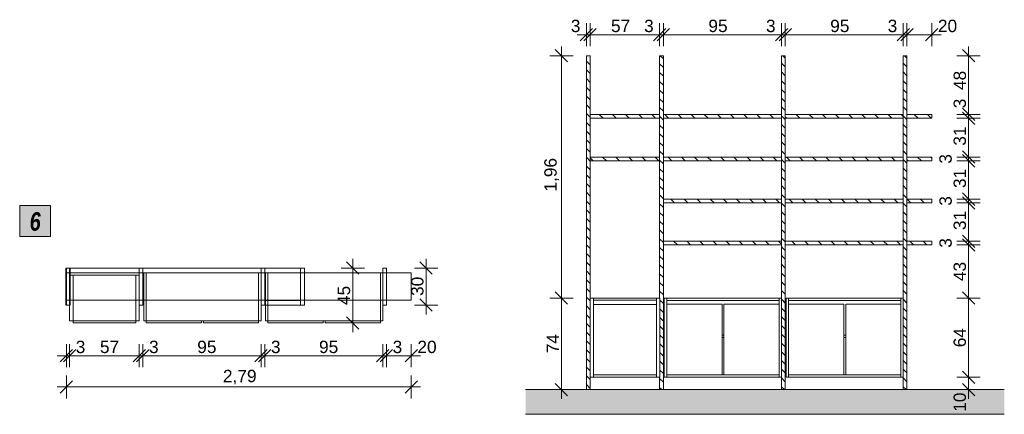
# Model space of a CAD drawing. Header units: millimetres. Extents: x -13141641 to -13133685, y -51930 to -48739.
import ezdxf

# ---------------------------------------------------------------- set-up
doc = ezdxf.new("R2010")
doc.units = ezdxf.units.MM
doc.header["$MEASUREMENT"] = 0
for name, color, linetype in [('0._RDC (91)_1_0', 7, 'Continuous'), ('0._RDC (91)_1_AAG constr dalles', 7, 'Continuous'), ('0._RDC (91)_1_AAG PRO VRD EP', 7, 'Continuous'), ('0._RDC (91)_1_BQN 2 COTATIONS PC', 7, 'Continuous'), ('FACADE  Meuble 6_ (1)_4_0', 7, 'Continuous'), ('FACADE  Meuble 6_ (1)_4_AAG constr dalles', 7, 'Continuous'), ('FACADE  Meuble 6_ (1)_4_BQN 2 COTATIONS PC', 7, 'Continuous')]:
    doc.layers.add(name, color=color, linetype=linetype)
doc.styles.add('STYLE_GENERE_1', font='txt')
doc.styles.add('STYLE_GENERE_2', font='txt', dxfattribs={"width": 0.8})

msp = doc.modelspace()

# ---------------------------------------------------------------- hatches: boundary and pattern name
at = {"layer": '0._RDC (91)_1_0', "linetype": 'Continuous', "lineweight": 20, "true_color": 0xff9122}
msp.add_hatch(color=30, dxfattribs=at).paths.add_polyline_path([(-13141641.1, -50241.9), (-13141641.1, -50491.9), (-13141391.1, -50491.9), (-13141391.1, -50241.9)])
at = {"layer": 'FACADE  Meuble 6_ (1)_4_0', "linetype": 'Continuous', "lineweight": 5}
h = msp.add_hatch(dxfattribs=at)
h.set_pattern_fill('Brique_1_0004', color=1, style=0, pattern_type=2)
h.set_pattern_definition([(135, (-13035905.564, -51730.4), (35.35534, 35.35534), [])])
h.paths.add_polyline_path([(-13137031.7, -51730.4), (-13137031.7, -49030.4), (-13137061.7, -49030.4), (-13137061.7, -51730.4)])
h = msp.add_hatch(dxfattribs=at)
h.set_pattern_fill('Brique_1_0004', color=1, style=0, pattern_type=2)
h.set_pattern_definition([(135, (-13035900.924, -51730.4), (35.35534, 35.35534), [])])
h.paths.add_polyline_path([(-13136469.6, -51630.4), (-13136469.6, -51730.4), (-13136439.6, -51730.4), (-13136439.6, -49030.4), (-13136469.6, -49030.4), (-13136469.6, -50990.4), (-13136468.1, -50990.4), (-13136468.1, -51630.4)])
h = msp.add_hatch(dxfattribs=at)
h.set_pattern_fill('Brique_1_0004', color=1, style=0, pattern_type=2)
h.set_pattern_definition([(135, (-13035900.924, -51730.4), (35.35534, 35.35534), [])])
h.paths.add_polyline_path([(-13135454.6, -51730.4), (-13135454.6, -49030.4), (-13135484.6, -49030.4), (-13135484.6, -51730.4)])
h = msp.add_hatch(dxfattribs=at)
h.set_pattern_fill('Brique_1_0004', color=1, style=0, pattern_type=2)
h.set_pattern_definition([(135, (-13034917.423, -51730.4), (35.35534, 35.35534), [])])
h.paths.add_polyline_path([(-13134471.1, -51730.4), (-13134471.1, -49030.4), (-13134501.1, -49030.4), (-13134501.1, -51730.4)])
h = msp.add_hatch(dxfattribs=at)
h.set_pattern_fill('Brique_1_0004', color=1, style=0, pattern_type=2)
h.set_pattern_definition([(135, (-13035900.924, -51730.4), (35.35534, 35.35534), [])])
h.paths.add_polyline_path([(-13136469.6, -51630.4), (-13136469.6, -51730.4), (-13136439.6, -51730.4), (-13136439.6, -51030.7), (-13136468.1, -50990.4), (-13136468.1, -51630.4)])
h = msp.add_hatch(dxfattribs=at)
h.set_pattern_fill('Brique_1_0004', color=1, style=0, pattern_type=2)
h.set_pattern_definition([(135, (-13035900.924, -51730.4), (35.35534, 35.35534), [])])
h.paths.add_polyline_path([(-13135454.6, -51032.8), (-13135484.6, -50990.4), (-13135484.6, -51730.4), (-13135454.6, -51730.4)])
h = msp.add_hatch(dxfattribs=at)
h.set_pattern_fill('Brique_1_0004', color=1, style=0, pattern_type=2)
h.set_pattern_definition([(135, (-13034917.423, -51730.4), (35.35534, 35.35534), [])])
h.paths.add_polyline_path([(-13134471.1, -51032.8), (-13134501.1, -50990.4), (-13134501.1, -51730.4), (-13134471.1, -51730.4)])
at = {"layer": 'FACADE  Meuble 6_ (1)_4_0', "linetype": 'Continuous', "lineweight": 18, "true_color": 0xb3b3b3}
msp.add_hatch(color=253, dxfattribs=at).paths.add_polyline_path([(-13137552.5, -51930.4), (-13133684.5, -51930.4), (-13133684.5, -51730.4), (-13137552.5, -51730.4)])

# ---------------------------------------------------------------- linework, layer by layer
at = {"layer": '0._RDC (91)_1_0', "color": 253, "linetype": 'Continuous', "lineweight": 18, "true_color": 0xb3b3b3}
for p, q in [((-13141238.1, -50747.2), (-13141268.1, -50747.2)), ((-13141268.1, -50747.2), (-13141268.1, -50787.2)), ((-13141238.1, -50787.2), (-13141238.1, -50747.2)), ((-13140645.9, -50747.2), (-13140675.9, -50747.2)), ((-13140675.9, -50747.2), (-13140675.9, -50787.2)), ((-13140645.9, -50787.2), (-13140645.9, -50747.2)), ((-13139660.9, -50747.2), (-13139690.9, -50747.2)), ((-13139690.9, -50747.2), (-13139690.9, -50787.2)), ((-13139660.9, -50787.2), (-13139660.9, -50747.2)), ((-13138677.4, -50747.2), (-13138707.4, -50747.2)), ((-13138707.4, -50747.2), (-13138707.4, -50787.2)), ((-13138677.4, -50787.2), (-13138677.4, -50747.2)), ((-13141268.1, -50787.2), (-13141238.1, -50787.2)), ((-13140675.9, -50787.2), (-13140645.9, -50787.2)), ((-13139690.9, -50787.2), (-13139660.9, -50787.2)), ((-13138707.4, -50787.2), (-13138677.4, -50787.2)), ((-13141268.1, -51007.2), (-13141268.1, -51047.2)), ((-13141238.1, -51007.2), (-13141268.1, -51007.2)), ((-13141268.1, -51047.2), (-13141238.1, -51047.2)), ((-13141238.1, -51047.2), (-13141238.1, -51007.2)), ((-13140675.9, -51007.2), (-13140675.9, -51047.2)), ((-13140645.9, -51007.2), (-13140675.9, -51007.2)), ((-13140675.9, -51047.2), (-13140645.9, -51047.2)), ((-13140645.9, -51047.2), (-13140645.9, -51007.2)), ((-13139690.9, -51007.2), (-13139690.9, -51047.2)), ((-13139660.9, -51007.2), (-13139690.9, -51007.2)), ((-13139690.9, -51047.2), (-13139660.9, -51047.2)), ((-13139660.9, -51047.2), (-13139660.9, -51007.2)), ((-13138707.4, -51007.2), (-13138707.4, -51047.2)), ((-13138677.4, -51007.2), (-13138707.4, -51007.2)), ((-13138707.4, -51047.2), (-13138677.4, -51047.2)), ((-13138677.4, -51047.2), (-13138677.4, -51007.2))]:
    msp.add_line(p, q, dxfattribs=at)
at = {"layer": '0._RDC (91)_1_0', "color": 250, "linetype": 'Continuous', "lineweight": 0, "true_color": 0x191919}
for p, q in [((-13141263.5, -50747.2), (-13141263.5, -50787.2)), ((-13141263.5, -50747.2), (-13141233.5, -50747.2)), ((-13141233.5, -50787.2), (-13141233.5, -50747.2)), ((-13141233.5, -50747.2), (-13140675.9, -50747.2)), ((-13140675.9, -50747.2), (-13140675.9, -50787.2)), ((-13140675.9, -50747.2), (-13140645.9, -50747.2)), ((-13140645.9, -50787.2), (-13140645.9, -50747.2)), ((-13140645.9, -50747.2), (-13139690.9, -50747.2)), ((-13139690.9, -50747.2), (-13139690.9, -50787.2)), ((-13139690.9, -50747.2), (-13139660.9, -50747.2)), ((-13139660.9, -50787.2), (-13139660.9, -50747.2)), ((-13139660.9, -50747.2), (-13139370.9, -50747.2)), ((-13139370.9, -50747.2), (-13139370.9, -50787.2)), ((-13139370.9, -50747.2), (-13139340.9, -50747.2)), ((-13139340.9, -50787.2), (-13139340.9, -50747.2)), ((-13141263.5, -50787.2), (-13141263.5, -51007.2)), ((-13141233.5, -50787.2), (-13141263.5, -50787.2)), ((-13141233.5, -51047.2), (-13141233.5, -50787.2)), ((-13140675.9, -50787.2), (-13140675.9, -51007.2)), ((-13140645.9, -50787.2), (-13140675.9, -50787.2)), ((-13140645.9, -51007.2), (-13140645.9, -50787.2)), ((-13139690.9, -50787.2), (-13139690.9, -51007.2)), ((-13139660.9, -50787.2), (-13139690.9, -50787.2)), ((-13139660.9, -51007.2), (-13139660.9, -50787.2)), ((-13139370.9, -50787.2), (-13139370.9, -51007.2)), ((-13139340.9, -50787.2), (-13139370.9, -50787.2)), ((-13139340.9, -51007.2), (-13139340.9, -50787.2)), ((-13141263.5, -51007.2), (-13141233.5, -51007.2)), ((-13141263.5, -51007.2), (-13141263.5, -51047.2)), ((-13141263.5, -51047.2), (-13141233.5, -51047.2)), ((-13141238.1, -51173.5), (-13141238.1, -51047.2)), ((-13141233.5, -51007.2), (-13140675.9, -51007.2)), ((-13141210.2, -51173.5), (-13141210.2, -51041.8)), ((-13140702.3, -51041.8), (-13140702.3, -51173.5)), ((-13140675.9, -51007.2), (-13140645.9, -51007.2)), ((-13140675.9, -51047.2), (-13140645.9, -51047.2)), ((-13140674.4, -51047.2), (-13140674.4, -51173.5)), ((-13140645.9, -51047.2), (-13140645.9, -51007.2)), ((-13140645.9, -51007.2), (-13139690.9, -51007.2)), ((-13140638.5, -51173.5), (-13140638.5, -51007.2)), ((-13140619.3, -51007.2), (-13140619.3, -51173.5)), ((-13139710.1, -51173.5), (-13139710.1, -51007.2)), ((-13139690.9, -51007.2), (-13139660.9, -51007.2)), ((-13139690.9, -51007.2), (-13139690.9, -51047.2)), ((-13139690.9, -51047.2), (-13139660.9, -51047.2)), ((-13139690.9, -51047.2), (-13139690.9, -51173.5)), ((-13139660.9, -51047.2), (-13139660.9, -51007.2)), ((-13139660.9, -51007.2), (-13139370.9, -51007.2)), ((-13139660.9, -51009), (-13139370.9, -51009)), ((-13139660.9, -51047.2), (-13139370.9, -51047.2)), ((-13139370.9, -51007.2), (-13139340.9, -51007.2)), ((-13139370.9, -51007.2), (-13139370.9, -51047.2)), ((-13139370.9, -51047.2), (-13139340.9, -51047.2)), ((-13139340.9, -51047.2), (-13139340.9, -51007.2)), ((-13141210.2, -51173.5), (-13141238.1, -51173.5)), ((-13141210.2, -51173.5), (-13141210.2, -51191.2)), ((-13141093.2, -51173.5), (-13141210.2, -51173.5)), ((-13141210.2, -51191.2), (-13141093.2, -51191.2)), ((-13140702.3, -51173.5), (-13140813.4, -51173.5)), ((-13140813.4, -51191.2), (-13140702.3, -51191.2)), ((-13140702.3, -51191.2), (-13140702.3, -51173.5)), ((-13140674.4, -51173.5), (-13140702.3, -51173.5)), ((-13140619.3, -51173.5), (-13140638.5, -51173.5)), ((-13139710.1, -51173.5), (-13140619.3, -51173.5)), ((-13140618.1, -51173.5), (-13140618.1, -51191.2)), ((-13140618.1, -51191.2), (-13140172, -51191.2)), ((-13140172, -51191.2), (-13140172, -51173.5)), ((-13140156.2, -51173.5), (-13140156.2, -51191.2)), ((-13140156.2, -51191.2), (-13139710.1, -51191.2)), ((-13139710.1, -51191.2), (-13139710.1, -51173.5)), ((-13139690.9, -51173.5), (-13139710.1, -51173.5))]:
    msp.add_line(p, q, dxfattribs=at)
at = {"layer": '0._RDC (91)_1_0', "color": 7, "linetype": 'Continuous', "lineweight": 20, "flags": 128}
msp.add_lwpolyline([(-13141641.1, -50241.9), (-13141391.1, -50241.9), (-13141391.1, -50491.9), (-13141641.1, -50491.9)], close=True, dxfattribs=at)
at = {"layer": '0._RDC (91)_1_0', "color": 250, "linetype": 'Continuous', "lineweight": 0, "true_color": 0x191919, "flags": 128}
for points in [[(-13141268.1, -50747.2), (-13141238.1, -50747.2)], [(-13141268.1, -51047.2), (-13141268.1, -51007.2), (-13141268.1, -50787.2), (-13141268.1, -50747.2)], [(-13141238.1, -50747.2), (-13141238.1, -50787.2), (-13141238.1, -51007.2), (-13141238.1, -51047.2)], [(-13140675.9, -50747.2), (-13140645.9, -50747.2)], [(-13140675.9, -51047.2), (-13140675.9, -51007.2), (-13140675.9, -50787.2), (-13140675.9, -50747.2)], [(-13140645.9, -50747.2), (-13140645.9, -50787.2), (-13140645.9, -51007.2), (-13140645.9, -51047.2)], [(-13139690.9, -50747.2), (-13139660.9, -50747.2)], [(-13139690.9, -51047.2), (-13139690.9, -51007.2), (-13139690.9, -50787.2), (-13139690.9, -50747.2)], [(-13139660.9, -50747.2), (-13139660.9, -50787.2), (-13139660.9, -51007.2), (-13139660.9, -51047.2)], [(-13138707.4, -50747.2), (-13138677.4, -50747.2)], [(-13138707.4, -51047.2), (-13138707.4, -51007.2), (-13138707.4, -50787.2), (-13138707.4, -50747.2)], [(-13138677.4, -50747.2), (-13138677.4, -50787.2), (-13138677.4, -51007.2), (-13138677.4, -51047.2)], [(-13141268.1, -50787.2), (-13141268.1, -51007.2)], [(-13141268.1, -50787.2), (-13141238.1, -50787.2)], [(-13141238.1, -51007.2), (-13141238.1, -50787.2)], [(-13140674.4, -50804.2), (-13140702.3, -50804.2), (-13141210.2, -50804.2), (-13141238.1, -50804.2)], [(-13141238.1, -50804.2), (-13141238.1, -51173.5)], [(-13141210.2, -50804.2), (-13141210.2, -51173.5)], [(-13140702.3, -51173.5), (-13140702.3, -50804.2)], [(-13140675.9, -50787.2), (-13140675.9, -51007.2)], [(-13140675.9, -50787.2), (-13140645.9, -50787.2)], [(-13140674.4, -50804.2), (-13140674.4, -51173.5)], [(-13140645.9, -51007.2), (-13140645.9, -50787.2)], [(-13139690.9, -50787.2), (-13139710.1, -50787.2), (-13140619.3, -50787.2), (-13140638.5, -50787.2)], [(-13140638.5, -51173.5), (-13140638.5, -50787.2)], [(-13140619.3, -50787.2), (-13140619.3, -51173.5)], [(-13139710.1, -50787.2), (-13139710.1, -51173.5)], [(-13139690.9, -50787.2), (-13139690.9, -51007.2)], [(-13139690.9, -50787.2), (-13139660.9, -50787.2)], [(-13139690.9, -51173.5), (-13139690.9, -50787.2)], [(-13139660.9, -51007.2), (-13139660.9, -50787.2)], [(-13138707.4, -50787.2), (-13138726.6, -50787.2), (-13139635.8, -50787.2), (-13139655, -50787.2)], [(-13139655, -51173.5), (-13139655, -50787.2)], [(-13139635.8, -50787.2), (-13139635.8, -51173.5)], [(-13138726.6, -50787.2), (-13138726.6, -51173.5)], [(-13138707.4, -50787.2), (-13138707.4, -51007.2)], [(-13138707.4, -50787.2), (-13138677.4, -50787.2)], [(-13138707.4, -51173.5), (-13138707.4, -50787.2)], [(-13138677.4, -51007.2), (-13138677.4, -50787.2)], [(-13141238.1, -51007.2), (-13141268.1, -51007.2)], [(-13141268.1, -51047.2), (-13141238.1, -51047.2)], [(-13140645.9, -51007.2), (-13140675.9, -51007.2)], [(-13140675.9, -51047.2), (-13140645.9, -51047.2)], [(-13139660.9, -51007.2), (-13139690.9, -51007.2)], [(-13139690.9, -51047.2), (-13139660.9, -51047.2)], [(-13138677.4, -51007.2), (-13138707.4, -51007.2)], [(-13138707.4, -51047.2), (-13138677.4, -51047.2)], [(-13141238.1, -51173.5), (-13141210.2, -51173.5), (-13140702.3, -51173.5), (-13140674.4, -51173.5)], [(-13140702.3, -51173.5), (-13141210.2, -51173.5)], [(-13141210.2, -51173.5), (-13141210.2, -51191.2)], [(-13141210.2, -51191.2), (-13140702.3, -51191.2)], [(-13140702.3, -51191.2), (-13140702.3, -51173.5)], [(-13140638.5, -51173.5), (-13140619.3, -51173.5), (-13139710.1, -51173.5), (-13139690.9, -51173.5)], [(-13140172, -51173.5), (-13140618.1, -51173.5)], [(-13140618.1, -51173.5), (-13140618.1, -51191.2)], [(-13140618.1, -51191.2), (-13140172, -51191.2)], [(-13140172, -51191.2), (-13140172, -51173.5)], [(-13139710.1, -51173.5), (-13140156.2, -51173.5)], [(-13140156.2, -51173.5), (-13140156.2, -51191.2)], [(-13140156.2, -51191.2), (-13139710.1, -51191.2)], [(-13139710.1, -51191.2), (-13139710.1, -51173.5)], [(-13139655, -51173.5), (-13139635.8, -51173.5), (-13138726.6, -51173.5), (-13138707.4, -51173.5)], [(-13139188.5, -51173.5), (-13139634.6, -51173.5)], [(-13139634.6, -51173.5), (-13139634.6, -51191.2)], [(-13139634.6, -51191.2), (-13139188.5, -51191.2)], [(-13139188.5, -51191.2), (-13139188.5, -51173.5)], [(-13138726.6, -51173.5), (-13139172.7, -51173.5)], [(-13139172.7, -51173.5), (-13139172.7, -51191.2)], [(-13139172.7, -51191.2), (-13138726.6, -51191.2)], [(-13138726.6, -51191.2), (-13138726.6, -51173.5)]]:
    msp.add_lwpolyline(points, dxfattribs=at)
at = {"layer": '0._RDC (91)_1_AAG constr dalles', "color": 250, "linetype": 'Continuous', "lineweight": 0, "true_color": 0x191919, "flags": 128}
for points in [[(-13138477.4, -50787.2), (-13141268.1, -50787.2), (-13141268.1, -51007.2), (-13138477.4, -51007.2)], [(-13138477.4, -50787.2), (-13141268.1, -50787.2), (-13141268.1, -51007.2), (-13138477.4, -51007.2)], [(-13138477.4, -50787.2), (-13140675.9, -50787.2), (-13140675.9, -51007.2), (-13138477.4, -51007.2)], [(-13138477.4, -50787.2), (-13140675.9, -50787.2), (-13140675.9, -51007.2), (-13138477.4, -51007.2)]]:
    msp.add_lwpolyline(points, close=True, dxfattribs=at)
at = {"layer": '0._RDC (91)_1_BQN 2 COTATIONS PC', "color": 250, "linetype": 'Continuous', "lineweight": 0, "true_color": 0x191919}
for p, q in [((-13138949.5, -50672.2), (-13138949.5, -50747.2)), ((-13138356.9, -50672.2), (-13138356.9, -50747.2)), ((-13139043.3, -50747.2), (-13138855.8, -50747.2)), ((-13138899.5, -50797.2), (-13138999.5, -50697.2)), ((-13138949.5, -50747.2), (-13138949.5, -51191.2)), ((-13138450.6, -50747.2), (-13138263.1, -50747.2)), ((-13138306.9, -50797.2), (-13138406.9, -50697.2)), ((-13138356.9, -50747.2), (-13138356.9, -51047.2)), ((-13138406.9, -50997.2), (-13138306.9, -51097.2)), ((-13138450.6, -51047.2), (-13138263.1, -51047.2)), ((-13138356.9, -51047.2), (-13138356.9, -51122.2)), ((-13138999.5, -51141.2), (-13138899.5, -51241.2)), ((-13139043.3, -51191.2), (-13138855.8, -51191.2)), ((-13138949.5, -51191.2), (-13138949.5, -51266.2)), ((-13141263.5, -51362.7), (-13141263.5, -51550.2)), ((-13141238.1, -51362.7), (-13141238.1, -51550.2)), ((-13140674.4, -51362.7), (-13140674.4, -51550.2)), ((-13140645.9, -51362.7), (-13140645.9, -51550.2)), ((-13139690.9, -51362.7), (-13139690.9, -51550.2)), ((-13139660.9, -51362.7), (-13139660.9, -51550.2)), ((-13138707.4, -51362.7), (-13138707.4, -51550.2)), ((-13138677.4, -51362.7), (-13138677.4, -51550.2)), ((-13138477.4, -51362.7), (-13138477.4, -51550.2)), ((-13141263.5, -51456.4), (-13141338.5, -51456.4)), ((-13141313.5, -51506.4), (-13141213.5, -51406.4)), ((-13141188.1, -51406.4), (-13141288.1, -51506.4)), ((-13141238.1, -51456.4), (-13141263.5, -51456.4)), ((-13140674.4, -51456.4), (-13141238.1, -51456.4)), ((-13140724.4, -51506.4), (-13140624.4, -51406.4)), ((-13140595.9, -51406.4), (-13140695.9, -51506.4)), ((-13140645.9, -51456.4), (-13140674.4, -51456.4)), ((-13139690.9, -51456.4), (-13140645.9, -51456.4)), ((-13139740.9, -51506.4), (-13139640.9, -51406.4)), ((-13139610.9, -51406.4), (-13139710.9, -51506.4)), ((-13139660.9, -51456.4), (-13139690.9, -51456.4)), ((-13138707.4, -51456.4), (-13139660.9, -51456.4)), ((-13138757.4, -51506.4), (-13138657.4, -51406.4)), ((-13138627.4, -51406.4), (-13138727.4, -51506.4)), ((-13138677.4, -51456.4), (-13138707.4, -51456.4)), ((-13138477.4, -51456.4), (-13138677.4, -51456.4)), ((-13138527.4, -51506.4), (-13138427.4, -51406.4)), ((-13138402.4, -51456.4), (-13138477.4, -51456.4)), ((-13141263.5, -51615.5), (-13141263.5, -51803)), ((-13138477.4, -51615.5), (-13138477.4, -51803)), ((-13141263.5, -51709.2), (-13141338.5, -51709.2)), ((-13141213.5, -51659.2), (-13141313.5, -51759.2)), ((-13138477.4, -51709.2), (-13141263.5, -51709.2)), ((-13138527.4, -51759.2), (-13138427.4, -51659.2)), ((-13138402.4, -51709.2), (-13138477.4, -51709.2))]:
    msp.add_line(p, q, dxfattribs=at)
at = {"layer": 'FACADE  Meuble 6_ (1)_4_0', "color": 250, "linetype": 'Continuous', "lineweight": 0, "true_color": 0x191919}
for p, q in [((-13137031.7, -49030.4), (-13137061.7, -49030.4)), ((-13137061.7, -49030.4), (-13137061.7, -51730.4)), ((-13137031.7, -50990.4), (-13137031.7, -49030.4)), ((-13136439.6, -49030.4), (-13136469.6, -49030.4)), ((-13136469.6, -49030.4), (-13136469.6, -50990.4)), ((-13136439.6, -51730.4), (-13136439.6, -49030.4)), ((-13135454.6, -49030.4), (-13135484.6, -49030.4)), ((-13135484.6, -49030.4), (-13135484.6, -50990.4)), ((-13135454.6, -51730.4), (-13135454.6, -49030.4)), ((-13134471.1, -49030.4), (-13134501.1, -49030.4)), ((-13134501.1, -49030.4), (-13134501.1, -50990.4)), ((-13134471.1, -51730.4), (-13134471.1, -49030.4)), ((-13137031.7, -50990.4), (-13137031.7, -51630.4)), ((-13137003.9, -50990.4), (-13137031.7, -50990.4)), ((-13136495.9, -50990.4), (-13137003.9, -50990.4)), ((-13137003.9, -50990.4), (-13137003.9, -51007.7)), ((-13136495.9, -50990.4), (-13136495.9, -51007.7)), ((-13136468.1, -50990.4), (-13136495.9, -50990.4)), ((-13136468.1, -51630.4), (-13136468.1, -50990.4)), ((-13136432.1, -50990.4), (-13136432.1, -51630.4)), ((-13136412.9, -50990.4), (-13136432.1, -50990.4)), ((-13136412.9, -51010.4), (-13136412.9, -50990.4)), ((-13135503.8, -50990.4), (-13136412.9, -50990.4)), ((-13135484.6, -50990.4), (-13135503.8, -50990.4)), ((-13135503.8, -51010.4), (-13135503.8, -50990.4)), ((-13135484.6, -50990.4), (-13135484.6, -51630.4)), ((-13135448.6, -50990.4), (-13135448.6, -51630.4)), ((-13135429.4, -50990.4), (-13135448.6, -50990.4)), ((-13135429.4, -51010.4), (-13135429.4, -50990.4)), ((-13134520.3, -50990.4), (-13135429.4, -50990.4)), ((-13134501.1, -50990.4), (-13134520.3, -50990.4)), ((-13134520.3, -51010.4), (-13134520.3, -50990.4)), ((-13134501.1, -50990.4), (-13134501.1, -51630.4)), ((-13137003.9, -51007.7), (-13136495.9, -51007.7)), ((-13137003.9, -51007.7), (-13137003.9, -51042.3)), ((-13136495.9, -51042.3), (-13137003.9, -51042.3)), ((-13137003.9, -51042.3), (-13137003.9, -51610.4)), ((-13136495.9, -51007.7), (-13136495.9, -51042.3)), ((-13136495.9, -51610.4), (-13136495.9, -51042.3)), ((-13136412.9, -51010.4), (-13135503.8, -51010.4)), ((-13136412.9, -51290.4), (-13136412.9, -51010.4)), ((-13135965.6, -51040.4), (-13136411.7, -51040.4)), ((-13136411.7, -51040.4), (-13136411.7, -51610.4)), ((-13135965.6, -51610.4), (-13135965.6, -51040.4)), ((-13135503.8, -51040.4), (-13135949.8, -51040.4)), ((-13135949.8, -51040.4), (-13135949.8, -51610.4)), ((-13135503.8, -51040.4), (-13135503.8, -51010.4)), ((-13135503.8, -51610.4), (-13135503.8, -51040.4)), ((-13135429.4, -51010.4), (-13134520.3, -51010.4)), ((-13135429.4, -51290.4), (-13135429.4, -51010.4)), ((-13134982.1, -51040.4), (-13135428.2, -51040.4)), ((-13135428.2, -51040.4), (-13135428.2, -51610.4)), ((-13134982.1, -51610.4), (-13134982.1, -51040.4)), ((-13134520.3, -51040.4), (-13134966.3, -51040.4)), ((-13134966.3, -51040.4), (-13134966.3, -51610.4)), ((-13134520.3, -51040.4), (-13134520.3, -51010.4)), ((-13134520.3, -51610.4), (-13134520.3, -51040.4)), ((-13136412.9, -51290.4), (-13136411.7, -51290.4)), ((-13136412.9, -51290.4), (-13136412.9, -51310.4)), ((-13136411.7, -51310.4), (-13136412.9, -51310.4)), ((-13136412.9, -51610.4), (-13136412.9, -51310.4)), ((-13135965.6, -51290.4), (-13135949.8, -51290.4)), ((-13135949.8, -51310.4), (-13135965.6, -51310.4)), ((-13135429.4, -51290.4), (-13135428.2, -51290.4)), ((-13135429.4, -51290.4), (-13135429.4, -51310.4)), ((-13135428.2, -51310.4), (-13135429.4, -51310.4)), ((-13135429.4, -51610.4), (-13135429.4, -51310.4)), ((-13134982.1, -51290.4), (-13134966.3, -51290.4)), ((-13134966.3, -51310.4), (-13134982.1, -51310.4)), ((-13137003.9, -51630.4), (-13137031.7, -51630.4)), ((-13137031.7, -51730.4), (-13137031.7, -51630.4)), ((-13137003.9, -51610.4), (-13137003.9, -51630.4)), ((-13137003.9, -51610.4), (-13136495.9, -51610.4)), ((-13137003.9, -51630.4), (-13136495.9, -51630.4)), ((-13136495.9, -51630.4), (-13136495.9, -51610.4)), ((-13136495.9, -51630.4), (-13136468.1, -51630.4)), ((-13136469.6, -51630.4), (-13136469.6, -51730.4)), ((-13136432.1, -51630.4), (-13136412.9, -51630.4)), ((-13136412.9, -51610.4), (-13136411.7, -51610.4)), ((-13136412.9, -51630.4), (-13136412.9, -51610.4)), ((-13135503.8, -51630.4), (-13136412.9, -51630.4)), ((-13136411.7, -51610.4), (-13135965.6, -51610.4)), ((-13135965.6, -51610.4), (-13135949.8, -51610.4)), ((-13135949.8, -51610.4), (-13135503.8, -51610.4)), ((-13135503.8, -51630.4), (-13135503.8, -51610.4)), ((-13135484.6, -51630.4), (-13135503.8, -51630.4)), ((-13135484.6, -51630.4), (-13135484.6, -51730.4)), ((-13135448.6, -51630.4), (-13135429.4, -51630.4)), ((-13135429.4, -51610.4), (-13135428.2, -51610.4)), ((-13135429.4, -51630.4), (-13135429.4, -51610.4)), ((-13134520.3, -51630.4), (-13135429.4, -51630.4)), ((-13135428.2, -51610.4), (-13134982.1, -51610.4)), ((-13134982.1, -51610.4), (-13134966.3, -51610.4)), ((-13134966.3, -51610.4), (-13134520.3, -51610.4)), ((-13134520.3, -51630.4), (-13134520.3, -51610.4)), ((-13134501.1, -51630.4), (-13134520.3, -51630.4)), ((-13134501.1, -51630.4), (-13134501.1, -51730.4)), ((-13137061.7, -51730.4), (-13137031.7, -51730.4)), ((-13136469.6, -51730.4), (-13136439.6, -51730.4)), ((-13135484.6, -51730.4), (-13135454.6, -51730.4)), ((-13134501.1, -51730.4), (-13134471.1, -51730.4))]:
    msp.add_line(p, q, dxfattribs=at)
at = {"layer": 'FACADE  Meuble 6_ (1)_4_0', "color": 7, "linetype": 'Continuous', "lineweight": 20, "flags": 128}
for points in [[(-13133684.5, -51730.4), (-13137552.5, -51730.4)], [(-13137552.5, -51930.4), (-13133684.5, -51930.4)]]:
    msp.add_lwpolyline(points, dxfattribs=at)
at = {"layer": 'FACADE  Meuble 6_ (1)_4_AAG constr dalles', "color": 250, "linetype": 'Continuous', "lineweight": 0, "true_color": 0x191919}
for p, q in [((-13137031.7, -49505.4), (-13136469.6, -49505.4)), ((-13137031.7, -49535.4), (-13136469.6, -49535.4)), ((-13136439.6, -49505.4), (-13135484.6, -49505.4)), ((-13136439.6, -49535.4), (-13135484.6, -49535.4)), ((-13135454.6, -49505.4), (-13134501.1, -49505.4)), ((-13135454.6, -49535.4), (-13134501.1, -49535.4)), ((-13134471.1, -49505.4), (-13134271.1, -49505.4)), ((-13134471.1, -49535.4), (-13134271.1, -49535.4)), ((-13134271.1, -49535.4), (-13134271.1, -49505.4)), ((-13137031.7, -49850.4), (-13136469.6, -49850.4)), ((-13137031.7, -49880.4), (-13136469.6, -49880.4)), ((-13136439.6, -49850.4), (-13135484.6, -49850.4)), ((-13136439.6, -49880.4), (-13135484.6, -49880.4)), ((-13135454.6, -49850.4), (-13134501.1, -49850.4)), ((-13135454.6, -49880.4), (-13134501.1, -49880.4)), ((-13134471.1, -49850.4), (-13134271.1, -49850.4)), ((-13134471.1, -49880.4), (-13134271.1, -49880.4)), ((-13134271.1, -49880.4), (-13134271.1, -49850.4)), ((-13136439.6, -50190.4), (-13135484.6, -50190.4)), ((-13135454.6, -50190.4), (-13134501.1, -50190.4)), ((-13134471.1, -50190.4), (-13134271.1, -50190.4)), ((-13134271.1, -50220.4), (-13134271.1, -50190.4)), ((-13136439.6, -50220.4), (-13135484.6, -50220.4)), ((-13135454.6, -50220.4), (-13134501.1, -50220.4)), ((-13134471.1, -50220.4), (-13134271.1, -50220.4)), ((-13136439.6, -50530.4), (-13135484.6, -50530.4)), ((-13136439.6, -50560.4), (-13135484.6, -50560.4)), ((-13135454.6, -50530.4), (-13134501.1, -50530.4)), ((-13135454.6, -50560.4), (-13134501.1, -50560.4)), ((-13134471.1, -50530.4), (-13134271.1, -50530.4)), ((-13134471.1, -50560.4), (-13134271.1, -50560.4)), ((-13134271.1, -50560.4), (-13134271.1, -50530.4))]:
    msp.add_line(p, q, dxfattribs=at)
at = {"layer": 'FACADE  Meuble 6_ (1)_4_AAG constr dalles', "color": 1, "linetype": 'Continuous', "lineweight": 5}
for p, q in [((-13136927.3, -49535.4), (-13136957.3, -49505.4)), ((-13136821.3, -49535.4), (-13136851.3, -49505.4)), ((-13136715.2, -49535.4), (-13136745.2, -49505.4)), ((-13136609.1, -49535.4), (-13136639.1, -49505.4)), ((-13136503.1, -49535.4), (-13136533.1, -49505.4)), ((-13136397, -49535.4), (-13136427, -49505.4)), ((-13136399.6, -49532.8), (-13136427, -49505.4)), ((-13136290.9, -49535.4), (-13136320.9, -49505.4)), ((-13136184.9, -49535.4), (-13136214.9, -49505.4)), ((-13136078.8, -49535.4), (-13136108.8, -49505.4)), ((-13135972.7, -49535.4), (-13136002.7, -49505.4)), ((-13135866.7, -49535.4), (-13135896.7, -49505.4)), ((-13135760.6, -49535.4), (-13135790.6, -49505.4)), ((-13135654.5, -49535.4), (-13135684.5, -49505.4)), ((-13135548.5, -49535.4), (-13135578.5, -49505.4)), ((-13135442.4, -49535.4), (-13135454.6, -49523.2)), ((-13135442.4, -49535.4), (-13135454.6, -49523.2)), ((-13135336.3, -49535.4), (-13135366.3, -49505.4)), ((-13135230.3, -49535.4), (-13135260.3, -49505.4)), ((-13135124.2, -49535.4), (-13135154.2, -49505.4)), ((-13135018.1, -49535.4), (-13135048.1, -49505.4)), ((-13134912.1, -49535.4), (-13134942.1, -49505.4)), ((-13134806, -49535.4), (-13134836, -49505.4)), ((-13134699.9, -49535.4), (-13134729.9, -49505.4)), ((-13134593.9, -49535.4), (-13134623.9, -49505.4)), ((-13134501.1, -49522.1), (-13134517.8, -49505.4)), ((-13134381.7, -49535.4), (-13134411.7, -49505.4)), ((-13134275.7, -49535.4), (-13134305.7, -49505.4)), ((-13137006.6, -49880.4), (-13137031.7, -49855.3)), ((-13137006.6, -49880.4), (-13137031.7, -49855.3)), ((-13136900.5, -49880.4), (-13136930.5, -49850.4)), ((-13136794.4, -49880.4), (-13136824.4, -49850.4)), ((-13136688.4, -49880.4), (-13136718.4, -49850.4)), ((-13136582.3, -49880.4), (-13136612.3, -49850.4)), ((-13136476.3, -49880.4), (-13136506.3, -49850.4)), ((-13136370.2, -49880.4), (-13136400.2, -49850.4)), ((-13136399.6, -49851), (-13136400.2, -49850.4)), ((-13136264.1, -49880.4), (-13136294.1, -49850.4)), ((-13136158.1, -49880.4), (-13136188.1, -49850.4)), ((-13136052, -49880.4), (-13136082, -49850.4)), ((-13135945.9, -49880.4), (-13135975.9, -49850.4)), ((-13135839.9, -49880.4), (-13135869.9, -49850.4)), ((-13135733.8, -49880.4), (-13135763.8, -49850.4)), ((-13135627.7, -49880.4), (-13135657.7, -49850.4)), ((-13135521.7, -49880.4), (-13135551.7, -49850.4)), ((-13135415.6, -49880.4), (-13135445.6, -49850.4)), ((-13135415.6, -49880.4), (-13135445.6, -49850.4)), ((-13135309.5, -49880.4), (-13135339.5, -49850.4)), ((-13135203.5, -49880.4), (-13135233.5, -49850.4)), ((-13135097.4, -49880.4), (-13135127.4, -49850.4)), ((-13134991.3, -49880.4), (-13135021.3, -49850.4)), ((-13134885.3, -49880.4), (-13134915.3, -49850.4)), ((-13134779.2, -49880.4), (-13134809.2, -49850.4)), ((-13134673.1, -49880.4), (-13134703.1, -49850.4)), ((-13134567.1, -49880.4), (-13134597.1, -49850.4)), ((-13134461, -49880.4), (-13134471.1, -49870.3)), ((-13134461, -49880.4), (-13134471.1, -49870.3)), ((-13134354.9, -49880.4), (-13134384.9, -49850.4)), ((-13134271.1, -49858.2), (-13134278.9, -49850.4)), ((-13136348.4, -50220.4), (-13136378.4, -50190.4)), ((-13136242.3, -50220.4), (-13136272.3, -50190.4)), ((-13136136.3, -50220.4), (-13136166.3, -50190.4)), ((-13136030.2, -50220.4), (-13136060.2, -50190.4)), ((-13135924.1, -50220.4), (-13135954.1, -50190.4)), ((-13135818.1, -50220.4), (-13135848.1, -50190.4)), ((-13135712, -50220.4), (-13135742, -50190.4)), ((-13135605.9, -50220.4), (-13135635.9, -50190.4)), ((-13135499.9, -50220.4), (-13135529.9, -50190.4)), ((-13135393.8, -50220.4), (-13135423.8, -50190.4)), ((-13135414.6, -50199.6), (-13135423.8, -50190.4)), ((-13135287.7, -50220.4), (-13135317.7, -50190.4)), ((-13135181.7, -50220.4), (-13135211.7, -50190.4)), ((-13135075.6, -50220.4), (-13135105.6, -50190.4)), ((-13134969.5, -50220.4), (-13134999.5, -50190.4)), ((-13134863.5, -50220.4), (-13134893.5, -50190.4)), ((-13134757.4, -50220.4), (-13134787.4, -50190.4)), ((-13134651.3, -50220.4), (-13134681.3, -50190.4)), ((-13134545.3, -50220.4), (-13134575.3, -50190.4)), ((-13134439.2, -50220.4), (-13134469.2, -50190.4)), ((-13134439.2, -50220.4), (-13134469.2, -50190.4)), ((-13134333.1, -50220.4), (-13134363.1, -50190.4)), ((-13136432.6, -50560.4), (-13136439.6, -50553.5)), ((-13136432.6, -50560.4), (-13136439.6, -50553.5)), ((-13136326.6, -50560.4), (-13136356.6, -50530.4)), ((-13136220.5, -50560.4), (-13136250.5, -50530.4)), ((-13136114.4, -50560.4), (-13136144.4, -50530.4)), ((-13136008.4, -50560.4), (-13136038.4, -50530.4)), ((-13135902.3, -50560.4), (-13135932.3, -50530.4)), ((-13135796.3, -50560.4), (-13135826.3, -50530.4)), ((-13135690.2, -50560.4), (-13135720.2, -50530.4)), ((-13135584.1, -50560.4), (-13135614.1, -50530.4)), ((-13135484.6, -50553.9), (-13135508.1, -50530.4)), ((-13135372, -50560.4), (-13135402, -50530.4)), ((-13135265.9, -50560.4), (-13135295.9, -50530.4)), ((-13135159.9, -50560.4), (-13135189.9, -50530.4)), ((-13135053.8, -50560.4), (-13135083.8, -50530.4)), ((-13134947.7, -50560.4), (-13134977.7, -50530.4)), ((-13134841.7, -50560.4), (-13134871.7, -50530.4)), ((-13134735.6, -50560.4), (-13134765.6, -50530.4)), ((-13134629.5, -50560.4), (-13134659.5, -50530.4)), ((-13134523.5, -50560.4), (-13134553.5, -50530.4)), ((-13134417.4, -50560.4), (-13134447.4, -50530.4)), ((-13134431.1, -50546.7), (-13134447.4, -50530.4)), ((-13134311.3, -50560.4), (-13134341.3, -50530.4))]:
    msp.add_line(p, q, dxfattribs=at)
at = {"layer": 'FACADE  Meuble 6_ (1)_4_BQN 2 COTATIONS PC', "color": 7, "linetype": 'Continuous', "lineweight": 5}
for p, q in [((-13137061.7, -48954.2), (-13137061.7, -48766.7)), ((-13137031.7, -48954.2), (-13137031.7, -48766.7)), ((-13136469.6, -48954.2), (-13136469.6, -48766.7)), ((-13136439.6, -48954.2), (-13136439.6, -48766.7)), ((-13135484.6, -48954.2), (-13135484.6, -48766.7)), ((-13135454.6, -48954.2), (-13135454.6, -48766.7)), ((-13134501.1, -48954.2), (-13134501.1, -48766.7)), ((-13134471.1, -48954.2), (-13134471.1, -48766.7)), ((-13134271.1, -48954.2), (-13134271.1, -48766.7)), ((-13137111.7, -48910.5), (-13137011.7, -48810.5)), ((-13136981.7, -48810.5), (-13137081.7, -48910.5)), ((-13136519.6, -48910.5), (-13136419.6, -48810.5)), ((-13136389.6, -48810.5), (-13136489.6, -48910.5)), ((-13135534.6, -48910.5), (-13135434.6, -48810.5)), ((-13135404.6, -48810.5), (-13135504.6, -48910.5)), ((-13134551.1, -48910.5), (-13134451.1, -48810.5)), ((-13134421.1, -48810.5), (-13134521.1, -48910.5)), ((-13134321.1, -48910.5), (-13134221.1, -48810.5)), ((-13137136.7, -48860.5), (-13137061.7, -48860.5)), ((-13137061.7, -48860.5), (-13137031.7, -48860.5)), ((-13137031.7, -48860.5), (-13136469.6, -48860.5)), ((-13136469.6, -48860.5), (-13136439.6, -48860.5)), ((-13136439.6, -48860.5), (-13135484.6, -48860.5)), ((-13135484.6, -48860.5), (-13135454.6, -48860.5)), ((-13135454.6, -48860.5), (-13134501.1, -48860.5)), ((-13134501.1, -48860.5), (-13134471.1, -48860.5)), ((-13134471.1, -48860.5), (-13134271.1, -48860.5)), ((-13134271.1, -48860.5), (-13134196.1, -48860.5)), ((-13137213.2, -49080.4), (-13137313.2, -48980.4)), ((-13137263.2, -49030.4), (-13137263.2, -48955.4)), ((-13133923.2, -49080.4), (-13134023.2, -48980.4)), ((-13133973.2, -49030.4), (-13133973.2, -48955.4)), ((-13137169.4, -49030.4), (-13137356.9, -49030.4)), ((-13137263.2, -50990.4), (-13137263.2, -49030.4)), ((-13133879.4, -49030.4), (-13134066.9, -49030.4)), ((-13133973.2, -49505.4), (-13133973.2, -49030.4)), ((-13134023.2, -49455.4), (-13133923.2, -49555.4)), ((-13133923.2, -49585.4), (-13134023.2, -49485.4)), ((-13133879.4, -49505.4), (-13134066.9, -49505.4)), ((-13133879.4, -49535.4), (-13134066.9, -49535.4)), ((-13133973.2, -49535.4), (-13133973.2, -49505.4)), ((-13133973.2, -49850.4), (-13133973.2, -49535.4)), ((-13134023.2, -49800.4), (-13133923.2, -49900.4)), ((-13133879.4, -49850.4), (-13134066.9, -49850.4)), ((-13133879.4, -49880.4), (-13134066.9, -49880.4)), ((-13133923.2, -49930.4), (-13134023.2, -49830.4)), ((-13133973.2, -49880.4), (-13133973.2, -49850.4)), ((-13133973.2, -50190.4), (-13133973.2, -49880.4)), ((-13133879.4, -50190.4), (-13134066.9, -50190.4)), ((-13134023.2, -50140.4), (-13133923.2, -50240.4)), ((-13133923.2, -50270.4), (-13134023.2, -50170.4)), ((-13133973.2, -50220.4), (-13133973.2, -50190.4)), ((-13133879.4, -50220.4), (-13134066.9, -50220.4)), ((-13133973.2, -50530.4), (-13133973.2, -50220.4)), ((-13134023.2, -50480.4), (-13133923.2, -50580.4)), ((-13133923.2, -50610.4), (-13134023.2, -50510.4)), ((-13133879.4, -50530.4), (-13134066.9, -50530.4)), ((-13133879.4, -50560.4), (-13134066.9, -50560.4)), ((-13133973.2, -50560.4), (-13133973.2, -50530.4)), ((-13133973.2, -50990.4), (-13133973.2, -50560.4)), ((-13137169.4, -50990.4), (-13137356.9, -50990.4)), ((-13137313.2, -50940.4), (-13137213.2, -51040.4)), ((-13137263.2, -51730.4), (-13137263.2, -50990.4)), ((-13133879.4, -50990.4), (-13134066.9, -50990.4)), ((-13134023.2, -50940.4), (-13133923.2, -51040.4)), ((-13133973.2, -51630.4), (-13133973.2, -50990.4)), ((-13133879.4, -51630.4), (-13134066.9, -51630.4)), ((-13134023.2, -51580.4), (-13133923.2, -51680.4)), ((-13133973.2, -51730.4), (-13133973.2, -51630.4)), ((-13137313.2, -51680.4), (-13137213.2, -51780.4)), ((-13134023.2, -51680.4), (-13133923.2, -51780.4)), ((-13137169.4, -51730.4), (-13137356.9, -51730.4)), ((-13137263.2, -51805.4), (-13137263.2, -51730.4)), ((-13133879.4, -51730.4), (-13134066.9, -51730.4)), ((-13133973.2, -51805.4), (-13133973.2, -51730.4))]:
    msp.add_line(p, q, dxfattribs=at)

# ---------------------------------------------------------------- texts
at = {"layer": '0._RDC (91)_1_AAG PRO VRD EP', "color": 250, "linetype": 'Continuous', "lineweight": 0, "true_color": 0x191919, "insert": (-13141516.1, -50447.9), "char_height": 150, "attachment_point": 8, "style": 'STYLE_GENERE_2'}
msp.add_mtext('\\A1;{\\pqc;\\fCentury Gothic|b1|i1|c0|p0;\\W0.800000;6}', dxfattribs=at)
at = {"layer": '0._RDC (91)_1_BQN 2 COTATIONS PC', "color": 250, "linetype": 'Continuous', "lineweight": 0, "true_color": 0x191919, "char_height": 100, "attachment_point": 7, "rotation": 90, "style": 'STYLE_GENERE_1'}
for s, insert, width in [('\\A1;{\\pql;\\fArial Unicode MS|b0|i0|c0|p0;\\W1.000000;30}', (-13138376.9, -50973.1), 151.793), ('\\A1;{\\pql;\\fArial Unicode MS|b0|i0|c0|p0;\\W1.000000;45}', (-13138969.5, -51046.6), 154.757)]:
    msp.add_mtext(s, dxfattribs=dict(at, insert=insert, width=width))
at = {"layer": '0._RDC (91)_1_BQN 2 COTATIONS PC', "color": 250, "linetype": 'Continuous', "lineweight": 0, "true_color": 0x191919, "char_height": 100, "attachment_point": 7, "style": 'STYLE_GENERE_1'}
for s, insert, width in [('\\A1;{\\pql;\\fArial Unicode MS|b0|i0|c0|p0;\\W1.000000;3}', (-13141188.1, -51436.4), 75.896), ('\\A1;{\\pql;\\fArial Unicode MS|b0|i0|c0|p0;\\W1.000000;57}', (-13140992.7, -51436.4), 148.829), ('\\A1;{\\pql;\\fArial Unicode MS|b0|i0|c0|p0;\\W1.000000;3}', (-13140595.9, -51436.4), 75.896), ('\\A1;{\\pql;\\fArial Unicode MS|b0|i0|c0|p0;\\W1.000000;95}', (-13140206.4, -51436.4), 151.793), ('\\A1;{\\pql;\\fArial Unicode MS|b0|i0|c0|p0;\\W1.000000;3}', (-13139610.9, -51436.4), 75.896), ('\\A1;{\\pql;\\fArial Unicode MS|b0|i0|c0|p0;\\W1.000000;95}', (-13139222.1, -51436.4), 151.793), ('\\A1;{\\pql;\\fArial Unicode MS|b0|i0|c0|p0;\\W1.000000;3}', (-13138627.4, -51436.4), 75.896), ('\\A1;{\\pql;\\fArial Unicode MS|b0|i0|c0|p0;\\W1.000000;20}', (-13138427.4, -51436.4), 151.793), ('\\A1;{\\pql;\\fArial Unicode MS|b0|i0|c0|p0;\\W1.000000;2,79}', (-13139998.7, -51689.2), 256.572)]:
    msp.add_mtext(s, dxfattribs=dict(at, insert=insert, width=width))
at = {"layer": 'FACADE  Meuble 6_ (1)_4_BQN 2 COTATIONS PC', "color": 7, "linetype": 'Continuous', "lineweight": 5, "char_height": 100, "attachment_point": 7, "style": 'STYLE_GENERE_1'}
for s, insert, width in [('\\A1;{\\pql;\\fArial Unicode MS|b0|i0|c0|p0;\\W1.000000;3}', (-13137187.6, -48840.5), 75.896), ('\\A1;{\\pql;\\fArial Unicode MS|b0|i0|c0|p0;\\W1.000000;57}', (-13136863, -48840.5), 148.829), ('\\A1;{\\pql;\\fArial Unicode MS|b0|i0|c0|p0;\\W1.000000;3}', (-13136595.5, -48840.5), 75.896), ('\\A1;{\\pql;\\fArial Unicode MS|b0|i0|c0|p0;\\W1.000000;95}', (-13136075.9, -48840.5), 151.793), ('\\A1;{\\pql;\\fArial Unicode MS|b0|i0|c0|p0;\\W1.000000;3}', (-13135610.5, -48840.5), 75.896), ('\\A1;{\\pql;\\fArial Unicode MS|b0|i0|c0|p0;\\W1.000000;95}', (-13135091.7, -48840.5), 151.793), ('\\A1;{\\pql;\\fArial Unicode MS|b0|i0|c0|p0;\\W1.000000;3}', (-13134627, -48840.5), 75.896), ('\\A1;{\\pql;\\fArial Unicode MS|b0|i0|c0|p0;\\W1.000000;20}', (-13134221.1, -48840.5), 151.793)]:
    msp.add_mtext(s, dxfattribs=dict(at, insert=insert, width=width))
at = {"layer": 'FACADE  Meuble 6_ (1)_4_BQN 2 COTATIONS PC', "color": 7, "linetype": 'Continuous', "lineweight": 5, "char_height": 100, "attachment_point": 7, "rotation": 90, "style": 'STYLE_GENERE_1'}
for s, insert, width in [('\\A1;{\\pql;\\fArial Unicode MS|b0|i0|c0|p0;\\W1.000000;48}', (-13133993.2, -49307.3), 154.757), ('\\A1;{\\pql;\\fArial Unicode MS|b0|i0|c0|p0;\\W1.000000;3}', (-13133993.2, -49455.4), 75.896), ('\\A1;{\\pql;\\fArial Unicode MS|b0|i0|c0|p0;\\W1.000000;31}', (-13133993.2, -49757.7), 129.527), ('\\A1;{\\pql;\\fArial Unicode MS|b0|i0|c0|p0;\\W1.000000;1,96}', (-13137283.2, -50129), 237.271), ('\\A1;{\\pql;\\fArial Unicode MS|b0|i0|c0|p0;\\W1.000000;3}', (-13134108.2, -49903.3), 75.896), ('\\A1;{\\pql;\\fArial Unicode MS|b0|i0|c0|p0;\\W1.000000;31}', (-13133993.2, -50100.2), 129.527), ('\\A1;{\\pql;\\fArial Unicode MS|b0|i0|c0|p0;\\W1.000000;3}', (-13134108.2, -50243.3), 75.896), ('\\A1;{\\pql;\\fArial Unicode MS|b0|i0|c0|p0;\\W1.000000;31}', (-13133993.2, -50440.2), 129.527), ('\\A1;{\\pql;\\fArial Unicode MS|b0|i0|c0|p0;\\W1.000000;3}', (-13134108.2, -50583.3), 75.896), ('\\A1;{\\pql;\\fArial Unicode MS|b0|i0|c0|p0;\\W1.000000;43}', (-13133993.2, -50852.8), 154.757), ('\\A1;{\\pql;\\fArial Unicode MS|b0|i0|c0|p0;\\W1.000000;74}', (-13137283.2, -51436.3), 151.793), ('\\A1;{\\pql;\\fArial Unicode MS|b0|i0|c0|p0;\\W1.000000;64}', (-13133993.2, -51387.8), 154.757), ('\\A1;{\\pql;\\fArial Unicode MS|b0|i0|c0|p0;\\W1.000000;10}', (-13133993.2, -51909.9), 129.527)]:
    msp.add_mtext(s, dxfattribs=dict(at, insert=insert, width=width))

doc.saveas('drawing.dxf')
